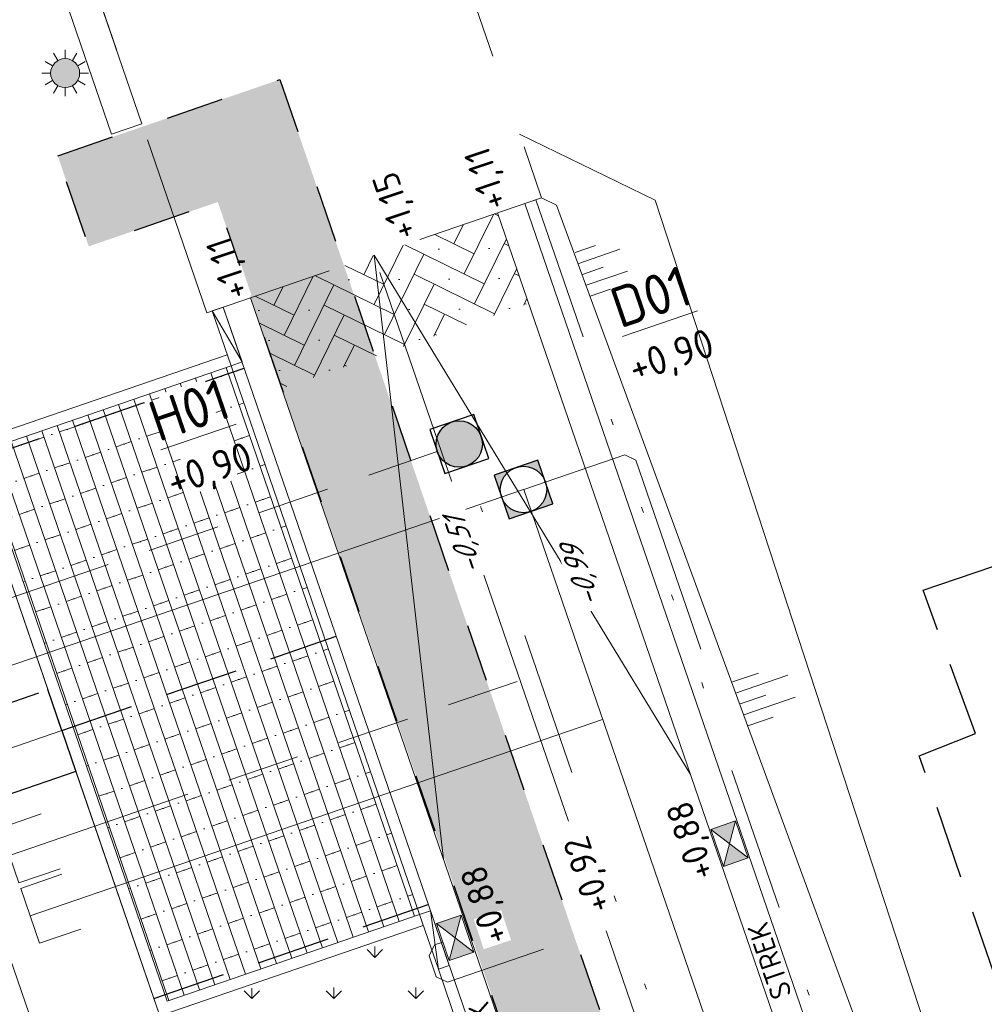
# Model space of a CAD drawing. Header units: metres. Extents: x 264570 to 266133, y 576109 to 577454.
# Tile 80 of 128: x 265408 to 265424, y 576903 to 576920. Entities that reach past the tile are written whole.
import ezdxf
from ezdxf.enums import TextEntityAlignment as Align

# ---------------------------------------------------------------- set-up
doc = ezdxf.new("R2010")
doc.units = ezdxf.units.M
doc.set_wipeout_variables(frame=1)
for name, pattern in [('AM-AS', [16, 10, -2, 2, -2]), ('B-WE-RI-HWA_HUISAANSLUITING_PVC_125-G', [10, 3.25, -0.75, 1.25, -0.75, 1.25, -0.75, 1.25, -0.75]), ('B-WE-RI-HWA_PVC_160-G', [10, 5.5, -4.5]), ('B-WE-RI-HWA_PVC_250-G', [10, 2.5, -2.25, 0, -1.5, 0, -1.5, 0, -2.25]), ('B-WE-VH-KANTOPSLUITING_TROTTOIRBAND_RWS_[AFMETINGEN1]-G', [10, 2.5, -1.5, 0, -1.5, 0, -1.5, 0, -1.5, 0, -1.5]), ('DASHED', [19.05, 12.7, -6.35]), ('NLCS-HIDDEN', [4, 2, -2]), ('XX-DASHED', [4.8, 3.15, -1.65])]:
    doc.linetypes.add(name, pattern=pattern)
for name, color, linetype, lineweight in [('B-OI-RI-HWA_KOLK-S', 252, 'Continuous', 9), ('B-WE-AM-AS-WEG-GD', 252, 'AM-AS', 18), ('B-WE-GR-GRAS_BERMKRUIDENMENGSEL-A', 252, 'Continuous', 18), ('B-WE-GW-TALUDARCERING_KORT-G', 252, 'Continuous', 15), ('B-WE-GW-TALUDARCERING_LANG-G', 252, 'Continuous', 15), ('B-WE-KG-GRENS_KADASTRAAL-G', 252, 'KG-KADASTRAAL', 18), ('B-WE-KL-ET_LS_OV_LICHTMAST-S', 252, 'Continuous', 15), ('B-WE-KL-TRACE-A', 252, 'Continuous', 13), ('B-WE-KL-TRACE-GD', 252, 'NLCS-HIDDEN', 25), ('B-WE-OG-TOPOGRAFIE-G', 252, 'Continuous', 15), ('B-WE-RI-DRAINAGE_AFDEKKAP-G', 252, 'Continuous', 18), ('B-WE-RI-DWA_HUISAANSLUITING_PVC_125-G', 252, 'B-WE-RI-DWA_HUISAANSLUITING_PVC_125-G', 18), ('B-WE-RI-DWA_PVC_250-G', 252, 'B-WE-RI-DWA_PVC_250-G', 18), ('B-WE-RI-HWA_HUISAANSLUITING_PVC_125-G', 252, 'B-WE-RI-HWA_HUISAANSLUITING_PVC_125-G', 18), ('B-WE-RI-HWA_PVC_160-G', 252, 'B-WE-RI-HWA_PVC_160-G', 18), ('B-WE-RI-HWA_PVC_250-G', 252, 'B-WE-RI-HWA_PVC_250-G', 18), ('B-WE-RI-HWA_RIOOLPUT_INSPECTIEPUT-G', 252, 'Continuous', 18), ('B-WE-RI-VWA_RIOOLPUT_INSPECTIEPUT-S', 252, 'Continuous', 13), ('B-WE-VH-HELLING_AANDUIDING-G', 252, 'Continuous', 18), ('B-WE-VH-KANTOPSLUITING_ELEMENT_VERLOOPBAND_11-22x25_19-22x16-G', 252, 'Continuous', 18), ('B-WE-VH-KANTOPSLUITING_INRITVERLOOPBAND_19-22X16-G', 252, 'B-WE-VH-KANTOPSLUITING_GAZONBAND_[AFMETINGEN1]-G', 18), ('B-WE-VH-KANTOPSLUITING_OPSLUITBAND_10X20-G', 252, 'B-WE-VH-KANTOPSLUITING_TALUDBAND-G', 18), ('B-WE-VH-KANTOPSLUITING_TROTTOIRBAND_RWS_11-22X25-G', 252, 'B-WE-VH-KANTOPSLUITING_TROTTOIRBAND_RWS_[AFMETINGEN1]-G', 18), ('B-WE-VH-STRAATBAKSTEEN_DF_KEPER_ELZAS-A', 252, 'Continuous', 13), ('B-WE-VH-VERHARDING_STRAATBAKSTEEN_DIKFORMAAT_HALF-A', 252, 'Continuous', 13), ('B-XX-AL-BLAD-1A_5-5-PUTNUMMER-T35-500', 252, 'Continuous', 9), ('B-XX-AL-HOOGTELABEL-T18', 252, 'Continuous', 18), ('B-XX-AL-T25', 252, 'Continuous', 9), ('B-XX-RI-T25-200', 252, 'Continuous', 13), ('T-WE-GR-TOEKOMSTIG-G', 3, 'DASHED', 25), ('V-XX-AL-TOPOGRAFIE-G', 252, 'XX-DASHED', 18)]:
    doc.layers.add(name, color=color, linetype=linetype, lineweight=lineweight)
doc.styles.add('NLCS-ISO', font='NLCS-ISO.ttf')
doc.styles.add('NLCS-ISO Standaard', font='NLCS-ISO.ttf')
doc.styles.add('NLCS-ISO-ANNOTATIVE-T18', font='NLCS-ISO.ttf', dxfattribs={"oblique": 30, "height": 1.8})
doc.styles.add('NLCS-ISO-ANNOTATIVE-T35', font='NLCS-ISO.ttf', dxfattribs={"height": 3.5})
doc.styles.add('NLCS-ISO-M250-T18', font='NLCS-ISO.ttf', dxfattribs={"height": 0.45})
doc.styles.get("Standard").update_dxf_attribs({"font": 'arial.ttf'})
doc.linetypes.add('B-WE-RI-DWA_HUISAANSLUITING_PVC_125-G', pattern='A,5.375,-1.75,["o",Standard,S=1,R=0,X=-0.35,Y=-0.35],-1.75,1.125', length=10)
doc.linetypes.add('B-WE-RI-DWA_PVC_250-G', pattern='A,6,-5.5,["O   O   O",NLCS-ISO,S=0.5,R=0,X=-2.5,Y=-0.2],-3.5,5', length=20)
doc.linetypes.add('B-WE-VH-KANTOPSLUITING_GAZONBAND_[AFMETINGEN1]-G', pattern='A,4,-3,[160,NLCS.shx,S=0.25,R=0,X=0,Y=0],-3', length=10)
doc.linetypes.add('B-WE-VH-KANTOPSLUITING_TALUDBAND-G', pattern='A,5,-2.5,[4,NLCS.shx,S=0.5,R=0,X=0,Y=0],-2.5', length=10)
doc.linetypes.add('KG-KADASTRAAL', pattern='A,5.5,-2,["K",Standard,S=1.8,R=0,X=0,Y=-0.9],-2,5.5,-2,[5,NLCS.shx,S=0.75,R=0,X=0,Y=0],-2', length=19)

# ---------------------------------------------------------------- blocks, each defined once
blk = doc.blocks.new('N-SKL-ET_LS_OV_LICHTMAST_TYPE6-SO')
h = blk.add_hatch(color=255)
h.dxf.hatch_style = 1
h.paths.add_polyline_path([(-1.25, 0, 1), (1.25, 0, 1)])
at = {"flags": 128}
for points in [[(-0.625, 1.083), (-1, 1.732)], [(0, 1.25), (0, 2)], [(0.625, 1.083), (1, 1.732)], [(-1.083, 0.625), (-1.732, 1)], [(1.083, 0.625), (1.732, 1)], [(-1.25, 0), (-2, 0)], [(2, 0), (1.25, 0)], [(-1.732, -1), (-1.083, -0.625)], [(1.732, -1), (1.083, -0.625)], [(-1, -1.732), (-0.625, -1.083)], [(0, -2), (0, -1.25)], [(1, -1.732), (0.625, -1.083)]]:
    blk.add_lwpolyline(points, dxfattribs=at)
blk.add_circle((0, 0), 1.25)
at = {"lineweight": 30, "flags": 104}
blk.add_attdef('01', text='', height=1.8, dxfattribs=at).set_placement((2.706, 1.092), align=Align.TOP_LEFT)
blk = doc.blocks.new('N-SRI-PUT_SWA-SO')
h = blk.add_hatch(color=256)
h.paths.add_polyline_path([(-2, 2), (0, 2, 0.41155), (-2, 0.018)])
h.paths.add_polyline_path([(-2, -0.018, 0.408866), (-0.018, -2), (-2, -2)])
h.paths.add_polyline_path([(2, -0.018), (2, -2), (0.018, -2, 0.408866)])
h = blk.add_hatch(color=256)
h.paths.add_polyline_path([(0, 2, -0.41155), (2, 0.018), (2, 2)])
h.paths.add_polyline_path([(2, -0.018, -0.408866), (0.018, -2), (2, -2)])
h.paths.add_polyline_path([(-0.018, -2, -0.408866), (-2, -0.018), (-2, -2)])
at = {"flags": 128}
blk.add_lwpolyline([(-2, 2), (2, 2), (2, -2), (-2, -2)], close=True, dxfattribs=at)
at = {"lineweight": -3, "flags": 128}
blk.add_lwpolyline([(2, -2), (2, 2), (-2, 2), (-2, -2)], close=True, dxfattribs=at)
at = {"lineweight": -3}
blk.add_circle((0, 0), 2, dxfattribs=at)
blk = doc.blocks.new('N-SRI-PUT_HWA-SO')
h = blk.add_hatch(color=256)
h.dxf.hatch_style = 1
h.paths.add_polyline_path([(-2, 0, 1), (2, 0, 1)])
at = {"lineweight": -3, "flags": 128}
blk.add_lwpolyline([(-2, -2), (2, -2), (2, 2), (-2, 2)], close=True, dxfattribs=at)
at = {"lineweight": -3}
blk.add_circle((0, 0), 2, dxfattribs=at)
blk = doc.blocks.new('*U37')
for p, q in [((0.5, 0), (0, 0.1)), ((0, 0), (0, 0.1)), ((0, 0.1), (0.5, 0.1)), ((0.5, 0.1), (0.5, 0)), ((0.5, 0), (0, 0))]:
    blk.add_line(p, q)
blk = doc.blocks.new('*U38')
for p, q in [((-0.5, 0), (0, 0.1)), ((0, 0.1), (-0.5, 0.1)), ((-0.5, 0.1), (-0.5, 0)), ((0, 0), (0, 0.1)), ((-0.5, 0), (0, 0))]:
    blk.add_line(p, q)
blk = doc.blocks.new('*U42')
blk.add_wipeout([(-1.125, 0.75), (1.125, 0.75), (1.125, -0.75), (-1.125, -0.75)])
h = blk.add_hatch(color=256)
h.dxf.hatch_style = 1
h.paths.add_polyline_path([(0, 0), (-1.125, 0.75), (-1.125, -0.75)])
h.paths.add_polyline_path([(1.125, -0.75), (1.125, 0.75), (0, 0)])
for p, q in [((-1.125, -0.75), (1.125, 0.75)), ((1.125, -0.75), (-1.125, 0.75))]:
    blk.add_line(p, q)
at = {"flags": 128}
blk.add_lwpolyline([(-1.125, -0.75), (1.125, -0.75), (1.125, 0.75), (-1.125, 0.75)], close=True, dxfattribs=at)

msp = doc.modelspace()

# ---------------------------------------------------------------- hatches: boundary and pattern name
at = {"layer": 'B-WE-GR-GRAS_BERMKRUIDENMENGSEL-A'}
h = msp.add_hatch(dxfattribs=at)
h.set_pattern_fill('AGR-KRUIDEN', color=256, scale=0.5, pattern_type=2)
h.set_pattern_definition([(90, (214669.0599, 555914.2474), (-0.707106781, 0.707106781), [0.1875, -1.226713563]), (45, (214669.0599, 555914.2474), (-0.707106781, 0.707106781), [0.1875, -0.8125]), (135, (214669.0599, 555914.2474), (-0.707106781, -0.707106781), [0.1875, -0.8125])])
h.paths.add_polyline_path([(265416.166, 576900.301), (265414.725, 576904.498), (265410.185, 576902.939), (265411.626, 576898.742)])
at = {"layer": 'B-WE-KL-TRACE-A'}
h = msp.add_hatch(dxfattribs=at)
h.set_pattern_fill('DOTS', color=256, scale=0.5)
h.set_pattern_definition([(0, (265213.50372, 576754.34745), (0.079375, 0.15875), [0, -0.15875])])
h.paths.add_polyline_path([(265408.404, 576917.823), (265412.235, 576919.138), (265412.771, 576917.578), (265421.592, 576891.891), (265492.005, 576916.073), (265492.541, 576914.512), (265549.415, 576748.903), (265547.812, 576748.488), (265490.981, 576913.976), (265428.559, 576892.539), (265483.75, 576731.828), (265482.15, 576731.407), (265435.731, 576866.574), (265428.264, 576864.01), (265427.731, 576865.561), (265435.199, 576868.125), (265426.999, 576892.003), (265420.567, 576889.795), (265411.163, 576917.026), (265408.94, 576916.262)])
at = {"layer": 'B-WE-VH-STRAATBAKSTEEN_DF_KEPER_ELZAS-A'}
h = msp.add_hatch(dxfattribs=at)
h.set_pattern_fill('AVH-SBS_DIKFORMAAT_KEPER', color=256, scale=28, angle=44.931, pattern_type=2)
h.set_pattern_definition([(63.88435306, (70751.64252, 116548.75156), (-0.17686416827, 0.51703866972), [1.5456, -0.7728]), (333.88435306, (70750.60167, 116549.26182), (-0.17686416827, 0.51703866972), [1.5456, -0.7728]), (63.88435306, (70751.89427, 116549.704), (-0.17686416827, 0.51703866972), [0, -2.3184]), (63.88435306, (70751.20714, 116549.18017), (-0.17686416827, 0.51703866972), [0, -2.3184])])
h.paths.add_polyline_path([(265411.729, 576915.376), (265412.265, 576913.815), (265416.521, 576915.277), (265415.985, 576916.838)])
at = {"layer": 'B-WE-VH-VERHARDING_STRAATBAKSTEEN_DIKFORMAAT_HALF-A'}
h = msp.add_hatch(dxfattribs=at)
h.set_pattern_fill('AVH-SBS_DIKFORMAAT_HALFST', color=256, scale=28, angle=89.931, pattern_type=2)
h.set_pattern_definition([(108.95339913, (70382.61485, 116938.87398), (-0.26481925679, -0.09094372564), []), (198.95339913, (70382.2511, 116939.9333), (0.3637749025, -1.0592770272), [0.28, -0.28]), (198.95339913, (70382.1681, 116939.3127), (0.3637749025, -1.0592770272), [0.28, -0.28]), (108.95339913, (70382.30056, 116939.35815), (-0.5296385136, -0.1818874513), [0, -0.56, 0, 0, 0]), (108.95339913, (70382.03574, 116939.2672), (-0.5296385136, -0.1818874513), [0, -0.56, 0, 0, 0])])
h.paths.add_polyline_path([(265414.64, 576904.745), (265411.392, 576914.203), (265407.041, 576912.709), (265410.289, 576903.251)])

# ---------------------------------------------------------------- linework, layer by layer
at = {"layer": 'B-WE-AM-AS-WEG-GD', "flags": 128}
msp.add_lwpolyline([(265479.568, 576724.764), (265426.984, 576877.883), (265413.857, 576916.107)], dxfattribs=at)
at = {"layer": 'B-WE-GW-TALUDARCERING_KORT-G'}
for p, q in [((265420.037, 576908.753), (265420.483, 576908.906)), ((265420.167, 576908.374), (265420.61, 576908.526)), ((265420.167, 576908.374), (265420.61, 576908.526)), ((265420.297, 576907.996), (265420.737, 576908.147))]:
    msp.add_line(p, q, dxfattribs=at)
at = {"layer": 'B-WE-GW-TALUDARCERING_KORT-G', "flags": 128}
for points in [[(265417.321, 576916.158), (265417.674, 576916.279)], [(265417.451, 576915.779), (265417.804, 576915.901)], [(265417.58, 576915.401), (265417.934, 576915.522)]]:
    msp.add_lwpolyline(points, dxfattribs=at)
at = {"layer": 'B-WE-GW-TALUDARCERING_LANG-G'}
for p, q in [((265420.102, 576908.563), (265420.991, 576908.869)), ((265420.232, 576908.185), (265421.115, 576908.488))]:
    msp.add_line(p, q, dxfattribs=at)
at = {"layer": 'B-WE-GW-TALUDARCERING_LANG-G', "flags": 128}
for points in [[(265417.386, 576915.968), (265418.093, 576916.211)], [(265417.515, 576915.59), (265418.223, 576915.833)]]:
    msp.add_lwpolyline(points, dxfattribs=at)
at = {"layer": 'B-WE-KG-GRENS_KADASTRAAL-G', "ltscale": 0.5}
for p, q in [((265408.234, 576908.62), (265406.889, 576912.537)), ((265407.122, 576907.45), (265408.476, 576907.915)), ((265408.719, 576907.209), (265410.063, 576903.295)), ((265410.063, 576903.295), (265411.691, 576898.553))]:
    msp.add_line(p, q, dxfattribs=at)
at = {"layer": 'B-WE-KL-TRACE-GD', "ltscale": 0.5, "flags": 128}
msp.add_lwpolyline([(265408.404, 576917.823), (265412.235, 576919.138), (265412.771, 576917.578), (265421.592, 576891.891), (265492.005, 576916.073), (265492.541, 576914.512), (265549.415, 576748.903), (265547.812, 576748.488), (265490.981, 576913.976), (265428.559, 576892.539), (265483.75, 576731.828), (265482.15, 576731.407), (265435.731, 576866.574), (265428.264, 576864.01), (265427.731, 576865.561), (265435.199, 576868.125), (265426.999, 576892.003), (265420.567, 576889.795), (265411.163, 576917.026), (265408.94, 576916.262)], close=True, dxfattribs=at)
at = {"layer": 'B-WE-OG-TOPOGRAFIE-G'}
for p, q in [((265416.744, 576917.098), (265416.458, 576917)), ((265411.258, 576915.214), (265410.974, 576915.117))]:
    msp.add_line(p, q, dxfattribs=at)
for points in [[(265402.648, 576939.357), (265409.855, 576918.372), (265409.334, 576918.193), (265402.128, 576939.178)], [(265412.569, 576909.322), (265412.569, 576909.322)]]:
    msp.add_lwpolyline(points, close=True, dxfattribs=at)
at = {"layer": 'B-WE-OG-TOPOGRAFIE-G', "flags": 128}
for points in [[(265407.582, 576923.297), (265401.652, 576921.261), (265417.162, 576876.096), (265421.387, 576877.547), (265426.259, 576863.36), (265422.034, 576861.909)], [(265416.364, 576918.196), (265418.701, 576917.055), (265425.709, 576895.622), (265460.583, 576907.598), (265496.638, 576919.985)], [(265416.744, 576917.098), (265417.004, 576916.971), (265424.935, 576895.356), (265425.137, 576894.768), (265491.506, 576917.565)]]:
    msp.add_lwpolyline(points, dxfattribs=at)
at = {"layer": 'B-WE-OG-TOPOGRAFIE-G'}
for points in [[(265416.458, 576917), (265423.901, 576895.328, 0.414214), (265431.524, 576891.602), (265500.094, 576915.15), (265553.324, 576760.15, 0.391973), (265567.691, 576752.433), (265568.593, 576752.667)], [(265415.985, 576916.838), (265423.428, 576895.165, 0.414214), (265431.687, 576891.129), (265499.783, 576914.514), (265552.851, 576759.987, 0.391973), (265567.817, 576751.949), (265568.717, 576752.183)]]:
    msp.add_lwpolyline(points, format="xyb", dxfattribs=at)
at = {"layer": 'B-WE-OG-TOPOGRAFIE-G', "flags": 128}
for points in [[(265411.729, 576915.376), (265471.673, 576740.825, -0.436542), (265463.006, 576724.67), (265462.248, 576724.472)], [(265411.256, 576915.214), (265471.2, 576740.662, -0.436542), (265462.88, 576725.153), (265462.121, 576724.956)]]:
    msp.add_lwpolyline(points, format="xyb", dxfattribs=at)
at = {"layer": 'B-WE-OG-TOPOGRAFIE-G'}
msp.add_lwpolyline([(265414.64, 576904.745), (265410.289, 576903.251), (265407.041, 576912.709), (265411.392, 576914.203)], dxfattribs=at)
at = {"layer": 'B-WE-RI-DRAINAGE_AFDEKKAP-G', "flags": 128}
for points in [[(265408.119, 576906.478), (265407.409, 576906.235), (265407.734, 576905.289), (265408.444, 576905.532)], [(265408.475, 576905.437), (265407.766, 576905.194), (265408.09, 576904.248), (265408.8, 576904.492)]]:
    msp.add_lwpolyline(points, dxfattribs=at)
at = {"layer": 'B-WE-RI-DWA_HUISAANSLUITING_PVC_125-G', "flags": 128}
for points in [[(265406.554, 576908.682), (265416.433, 576912.07)], [(265407.928, 576904.721), (265417.794, 576908.108)]]:
    msp.add_lwpolyline(points, dxfattribs=at)
at = {"layer": 'B-WE-RI-DWA_PVC_250-G', "flags": 128}
msp.add_lwpolyline([(265425.441, 576885.838), (265416.436, 576912.071)], dxfattribs=at)
at = {"layer": 'B-WE-RI-HWA_HUISAANSLUITING_PVC_125-G', "flags": 128}
for points in [[(265406.198, 576909.722), (265414.947, 576912.724)], [(265407.572, 576905.762), (265416.686, 576908.886)]]:
    msp.add_lwpolyline(points, dxfattribs=at)
at = {"layer": 'B-WE-RI-HWA_PVC_160-G', "flags": 128}
for points in [[(265416.436, 576912.071), (265418.181, 576912.67), (265418.371, 576912.577), (265420.526, 576906.31), (265420.433, 576906.119), (265420.196, 576906.038)], [(265416.776, 576904.145), (265415.121, 576903.576), (265414.93, 576903.669), (265414.807, 576904.029), (265414.9, 576904.219), (265415.042, 576904.268)]]:
    msp.add_lwpolyline(points, dxfattribs=at)
at = {"layer": 'B-WE-RI-HWA_PVC_250-G', "flags": 128}
msp.add_lwpolyline([(265423.955, 576887.707), (265415.454, 576912.475)], dxfattribs=at)
at = {"layer": 'B-WE-VH-HELLING_AANDUIDING-G', "ltscale": 0.75}
msp.add_lwpolyline([(265415.053, 576905.697), (265413.859, 576916.107), (265419.309, 576907.159)], dxfattribs=at)
at = {"layer": 'B-WE-VH-KANTOPSLUITING_INRITVERLOOPBAND_19-22X16-G', "flags": 128}
msp.add_lwpolyline([(265411.392, 576914.203), (265414.64, 576904.745)], dxfattribs=at)
at = {"layer": 'B-WE-VH-KANTOPSLUITING_OPSLUITBAND_10X20-G', "flags": 128}
msp.add_lwpolyline([(265414.705, 576904.556), (265410.165, 576902.997), (265406.787, 576912.833), (265411.327, 576914.392)], dxfattribs=at)
at = {"layer": 'B-WE-VH-KANTOPSLUITING_TROTTOIRBAND_RWS_11-22X25-G'}
msp.add_lwpolyline([(265416.647, 576917.065), (265424.09, 576895.393, 0.414214), (265431.459, 576891.791), (265436.188, 576893.415)], format="xyb", dxfattribs=at)
at = {"layer": 'B-WE-VH-KANTOPSLUITING_TROTTOIRBAND_RWS_11-22X25-G', "flags": 128}
msp.add_lwpolyline([(265414.965, 576903.799), (265415.887, 576901.115)], dxfattribs=at)
at = {"layer": 'T-WE-GR-TOEKOMSTIG-G', "ltscale": 0.1}
for p, q in [((265406.889, 576912.537), (265411.618, 576914.161)), ((265423.321, 576910.333), (265430.055, 576912.645)), ((265424.222, 576907.862), (265423.321, 576910.333)), ((265408.476, 576907.916), (265413.205, 576909.54)), ((265406.88, 576908.155), (265408.234, 576908.62)), ((265408.234, 576908.62), (265408.239, 576908.622)), ((265408.476, 576907.916), (265408.234, 576908.62)), ((265408.476, 576907.916), (265408.476, 576907.916)), ((265408.476, 576907.915), (265408.476, 576907.916)), ((265408.476, 576907.915), (265408.719, 576907.209)), ((265423.255, 576907.477), (265424.222, 576907.862)), ((265425.21, 576901.783), (265423.255, 576907.477)), ((265408.719, 576907.209), (265407.364, 576906.744)), ((265408.723, 576907.211), (265408.719, 576907.209)), ((265410.063, 576903.295), (265414.792, 576904.919)), ((265410.063, 576903.295), (265410.063, 576903.295))]:
    msp.add_line(p, q, dxfattribs=at)
at = {"layer": 'V-XX-AL-TOPOGRAFIE-G', "flags": 128}
msp.add_lwpolyline([(265410.974, 576915.117), (265402.458, 576939.91), (265408.227, 576941.891), (265416.744, 576917.098)], close=True, dxfattribs=at)

# ---------------------------------------------------------------- block references
at = {"layer": 'B-WE-KL-ET_LS_OV_LICHTMAST-S', "xscale": 0.2, "yscale": 0.2, "zscale": 0.2, "rotation": 359.930953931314}
msp.add_blockref('N-SKL-ET_LS_OV_LICHTMAST_TYPE6-SO', (265408.532, 576919.248), dxfattribs=at)
at = {"layer": 'B-WE-RI-HWA_RIOOLPUT_INSPECTIEPUT-G', "xscale": 0.1999999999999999, "yscale": 0.1999999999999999, "zscale": 0.1999999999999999, "rotation": 18.88435312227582}
msp.add_blockref('N-SRI-PUT_HWA-SO', (265415.325, 576912.854), dxfattribs=at)
at = {"layer": 'B-WE-VH-KANTOPSLUITING_ELEMENT_VERLOOPBAND_11-22x25_19-22x16-G', "xscale": 2, "yscale": 2, "zscale": 2, "rotation": 108.9533991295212}
for name, p in [('*U38', (265411.258, 576915.214)), ('*U37', (265415.154, 576903.864))]:
    msp.add_blockref(name, p, dxfattribs=at)

# ---------------------------------------------------------------- next in the draw order: texts
at = {"layer": 'B-XX-AL-BLAD-1A_5-5-PUTNUMMER-T35-500', "char_height": 0.7, "width": 0.7, "attachment_point": 5, "rotation": 18.951, "style": 'NLCS-ISO-ANNOTATIVE-T35', "bg_fill": 3, "box_fill_scale": 1.1, "bg_fill_color": 256, "bg_fill_true_color": 13158600, "bg_fill_transparency": 0}
for s, insert in [('{\\LD01\\P\\H0.71429x;\\l+0,90}', (265418.804, 576914.882)), ('{\\LH01\\P\\H0.71429x;\\l+0,90}', (265410.848, 576912.927))]:
    msp.add_mtext(s, dxfattribs=dict(at, insert=insert))
at = {"layer": 'B-XX-AL-HOOGTELABEL-T18', "char_height": 0.45, "attachment_point": 1, "rotation": 108.4434, "style": 'NLCS-ISO-M250-T18', "bg_fill": 3, "box_fill_scale": 1.05, "bg_fill_color": 256, "bg_fill_transparency": 0}
for s, insert in [('+1,11', (265415.737, 576916.835)), ('+1,15', (265414.186, 576916.323)), ('+1,11', (265411.286, 576915.293)), ('+0,88', (265419.311, 576905.286)), ('+0,92', (265417.529, 576904.717)), ('+0,88', (265415.763, 576904.175))]:
    msp.add_mtext_dynamic_manual_height_columns(s, width=0.5, gutter_width=9, heights=[0], dxfattribs=dict(at, insert=insert))
at = {"layer": 'B-XX-AL-T25', "char_height": 0.36, "attachment_point": 5, "rotation": 108.9534, "style": 'NLCS-ISO Standaard', "bg_fill": 3, "box_fill_scale": 1, "bg_fill_color": 256, "bg_fill_transparency": 0}
for insert in [(265421.412, 576901.801), (265416.6, 576900.426)]:
    msp.add_mtext_dynamic_manual_height_columns('MOLGOOT SBS-DF 7 STREK', width=6.11266, gutter_width=1.8, heights=[0.126], dxfattribs=dict(at, insert=insert))
at = {"layer": 'B-XX-RI-T25-200', "ltscale": 0.5, "char_height": 0.36, "width": 1.59368, "attachment_point": 5, "rotation": 108.4434, "style": 'NLCS-ISO-ANNOTATIVE-T18', "bg_fill": 3, "box_fill_scale": 1.15, "bg_fill_color": 256, "bg_fill_transparency": 0}
for s, insert in [('\\A1;\\pxql;-0,51', (265415.349, 576911.361)), ('\\A1;\\pxql;-0,99', (265417.382, 576910.801, 0.2))]:
    msp.add_mtext(s, dxfattribs=dict(at, insert=insert))

# ---------------------------------------------------------------- next in the draw order: block references
at = {"layer": 'B-OI-RI-HWA_KOLK-S', "xscale": 0.3, "yscale": 0.3, "zscale": 0.3, "rotation": 288.953399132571}
for p in [(265419.983, 576905.965), (265415.254, 576904.341)]:
    msp.add_blockref('*U42', p, dxfattribs=at)
at = {"layer": 'B-WE-RI-VWA_RIOOLPUT_INSPECTIEPUT-S', "xscale": 0.2, "yscale": 0.2, "zscale": 0.2, "rotation": 18.88435309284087}
msp.add_blockref('N-SRI-PUT_SWA-SO', (265416.433, 576912.07), dxfattribs=at)

doc.saveas('drawing.dxf')
